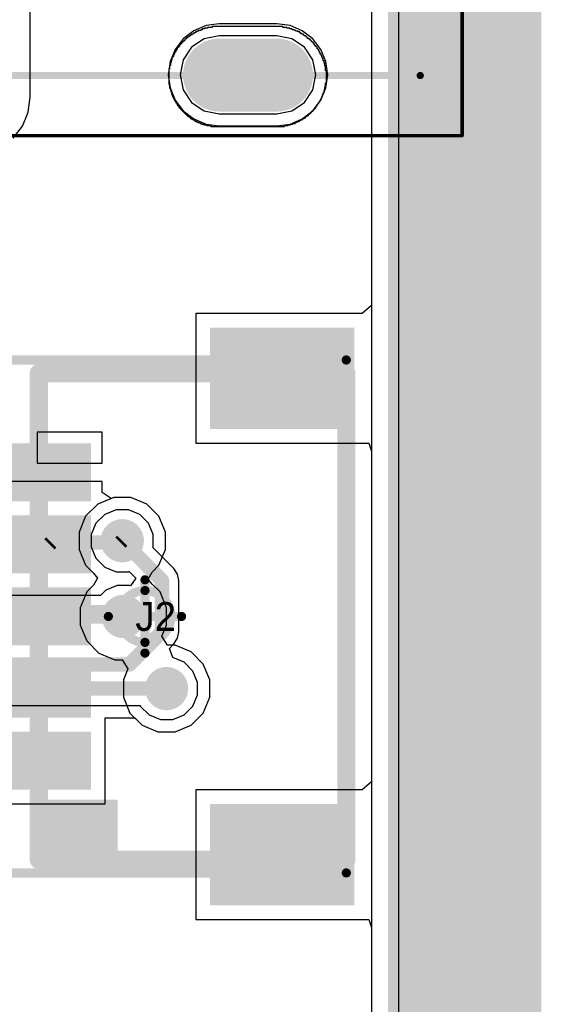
# Model space of a CAD drawing. Header units: millimetres. Extents: x -0.08 to 3.17, y -0.08 to 4.88.
# Tile 242 of 256: x 2.88 to 3.17, y 2.23 to 2.77. Entities that reach past the tile are written whole.
import ezdxf

# ---------------------------------------------------------------- set-up
doc = ezdxf.new("R2010")
doc.units = ezdxf.units.MM
doc.header["$MEASUREMENT"] = 0
for name, color, linetype in [('BottomLayer', 5, 'Continuous'), ('BottomOverlay', 54, 'Continuous'), ('BottomSolder', 6, 'Continuous'), ('Mechanical13', 56, 'Continuous'), ('Mechanical15', 56, 'Continuous'), ('Mechanical2', 216, 'Continuous'), ('Mechanical3', 76, 'Continuous'), ('Mechanical4', 56, 'Continuous'), ('MidLayer1', 16, 'Continuous'), ('MidLayer2', 76, 'Continuous'), ('MultiLayer', 9, 'Continuous'), ('PadHoleLayer', 156, 'Continuous'), ('TopLayer', 1, 'Continuous'), ('TopPaste', 8, 'Continuous'), ('TopSolder', 216, 'Continuous'), ('ViaHoleLayer', 16, 'Continuous')]:
    doc.layers.add(name, color=color, linetype=linetype)

# ---------------------------------------------------------------- blocks, each defined once
blk = doc.blocks.new('12401598E4_2A_469')
at = {"layer": 'BottomLayer', "const_width": 0.0315}
blk.add_lwpolyline([(-0.17677, -0.13898), (-0.17677, -0.17047)], dxfattribs=at)
at = {"layer": 'BottomLayer', "const_width": 0.01575}
for points in [[(-0.18465, -0.13898, 1), (-0.1689, -0.13898, 1)], [(-0.18465, -0.17047, 1), (-0.1689, -0.17047, 1)]]:
    blk.add_lwpolyline(points, format="xyb", close=True, dxfattribs=at)
at = {"layer": 'BottomSolder', "const_width": 0.0395}
blk.add_lwpolyline([(-0.17677, -0.13898), (-0.17677, -0.17047)], dxfattribs=at)
at = {"layer": 'BottomSolder', "const_width": 0.01975}
for points in [[(-0.18665, -0.13898, 1), (-0.1669, -0.13898, 1)], [(-0.18665, -0.17047, 1), (-0.1669, -0.17047, 1)]]:
    blk.add_lwpolyline(points, format="xyb", close=True, dxfattribs=at)
at = {"layer": 'Mechanical13', "const_width": 0.00394}
for points in [[(-0.17717, 0.16457), (-0.17717, -0.24882)], [(-0.17717, -0.24882), (0.17717, -0.24882)]]:
    blk.add_lwpolyline(points, dxfattribs=at)
at = {"layer": 'Mechanical13', "const_width": 0.00197}
blk.add_lwpolyline([(-0.17815, -0.24882, 1), (-0.17618, -0.24882, 1)], format="xyb", close=True, dxfattribs=at)
blk.add_lwpolyline([(-0.17815, -0.24882, 1), (-0.17618, -0.24882, 1)], format="xyb", close=True, dxfattribs=at)
at = {"layer": 'Mechanical15', "const_width": 0.00197}
for points in [[(-0.21, 0.11713), (-0.21, -0.27165)], [(-0.21, -0.27165), (0.21, -0.27165)]]:
    blk.add_lwpolyline(points, dxfattribs=at)
at = {"layer": 'Mechanical15', "const_width": 0.000984}
blk.add_lwpolyline([(-0.21049, -0.27165, 1), (-0.20951, -0.27165, 1)], format="xyb", close=True, dxfattribs=at)
blk.add_lwpolyline([(-0.21049, -0.27165, 1), (-0.20951, -0.27165, 1)], format="xyb", close=True, dxfattribs=at)
at = {"layer": 'MidLayer1', "const_width": 0.0315}
blk.add_lwpolyline([(-0.17677, -0.13898), (-0.17677, -0.17047)], dxfattribs=at)
at = {"layer": 'MidLayer1', "const_width": 0.01575}
for points in [[(-0.18465, -0.13898, 1), (-0.1689, -0.13898, 1)], [(-0.18465, -0.17047, 1), (-0.1689, -0.17047, 1)]]:
    blk.add_lwpolyline(points, format="xyb", close=True, dxfattribs=at)
at = {"layer": 'MidLayer2', "const_width": 0.0315}
blk.add_lwpolyline([(-0.17677, -0.13898), (-0.17677, -0.17047)], dxfattribs=at)
at = {"layer": 'MidLayer2', "const_width": 0.01575}
for points in [[(-0.18465, -0.13898, 1), (-0.1689, -0.13898, 1)], [(-0.18465, -0.17047, 1), (-0.1689, -0.17047, 1)]]:
    blk.add_lwpolyline(points, format="xyb", close=True, dxfattribs=at)
at = {"layer": 'MultiLayer', "const_width": 0.0315}
blk.add_lwpolyline([(-0.17677, -0.13898), (-0.17677, -0.17047)], dxfattribs=at)
at = {"layer": 'MultiLayer', "const_width": 0.01575}
for points in [[(-0.18465, -0.13898, 1), (-0.1689, -0.13898, 1)], [(-0.18465, -0.17047, 1), (-0.1689, -0.17047, 1)]]:
    blk.add_lwpolyline(points, format="xyb", close=True, dxfattribs=at)
at = {"layer": 'PadHoleLayer', "const_width": 0.00492}
blk.add_lwpolyline([(-0.16742, -0.16211), (-0.18612, -0.16211, -1), (-0.18612, -0.14734), (-0.16742, -0.14734, -1)], format="xyb", close=True, dxfattribs=at)
at = {"layer": 'PadHoleLayer'}
blk.add_lwpolyline([(-0.17714, -0.15478), (-0.17714, -0.15478, -1), (-0.17714, -0.15478), (-0.17714, -0.15478, -1)], format="xyb", close=True, dxfattribs=at)
at = {"layer": 'TopLayer', "const_width": 0.0315}
blk.add_lwpolyline([(-0.17677, -0.13898), (-0.17677, -0.17047)], dxfattribs=at)
at = {"layer": 'TopLayer', "const_width": 0.01575}
for points in [[(-0.18465, -0.13898, 1), (-0.1689, -0.13898, 1)], [(-0.18465, -0.17047, 1), (-0.1689, -0.17047, 1)]]:
    blk.add_lwpolyline(points, format="xyb", close=True, dxfattribs=at)
at = {"layer": 'TopPaste', "const_width": 0.03937}
blk.add_lwpolyline([(-0.17714, -0.13904), (-0.17714, -0.17053)], dxfattribs=at)
at = {"layer": 'TopPaste', "const_width": 0.01969}
for points in [[(-0.18698, -0.13904, 1), (-0.1673, -0.13904, 1)], [(-0.18698, -0.17053, 1), (-0.1673, -0.17053, 1)]]:
    blk.add_lwpolyline(points, format="xyb", close=True, dxfattribs=at)
at = {"layer": 'TopSolder', "const_width": 0.0395}
blk.add_lwpolyline([(-0.17677, -0.13898), (-0.17677, -0.17047)], dxfattribs=at)
at = {"layer": 'TopSolder', "const_width": 0.01975}
for points in [[(-0.18665, -0.13898, 1), (-0.1669, -0.13898, 1)], [(-0.18665, -0.17047, 1), (-0.1669, -0.17047, 1)]]:
    blk.add_lwpolyline(points, format="xyb", close=True, dxfattribs=at)
blk = doc.blocks.new('BM05B_SRSS_TB_551')
at = {"layer": 'Mechanical13', "const_width": 0.01}
for points in [[(-0.1328, 0.05799), (0.1328, 0.05799)], [(-0.1328, 0.05799), (-0.1328, -0.11)], [(0.1328, 0.05799), (0.1328, -0.11)], [(-0.1328, -0.11), (0.1328, -0.11)]]:
    blk.add_lwpolyline(points, dxfattribs=at)
at = {"layer": 'Mechanical13', "const_width": 0.005}
for points in [[(-0.1353, 0.05799, 1), (-0.1303, 0.05799, 1)], [(-0.1353, 0.05799, 1), (-0.1303, 0.05799, 1)], [(0.1303, 0.05799, 1), (0.1353, 0.05799, 1)], [(0.1303, 0.05799, 1), (0.1353, 0.05799, 1)], [(-0.1353, -0.11, 1), (-0.1303, -0.11, 1)], [(-0.1353, -0.11, 1), (-0.1303, -0.11, 1)], [(0.1303, -0.11, 1), (0.1353, -0.11, 1)], [(0.1303, -0.11, 1), (0.1353, -0.11, 1)]]:
    blk.add_lwpolyline(points, format="xyb", close=True, dxfattribs=at)
at = {"layer": 'Mechanical13'}
blk.add_solid([(-0.1328, 0.015), (-0.1, 0.015), (-0.1328, 0.05799), (-0.1, 0.05799)], dxfattribs=at)
at = {"layer": 'Mechanical15', "const_width": 0.005}
for points in [[(-0.14, 0.095), (-0.14, -0.11)], [(-0.14, 0.095), (0.14, 0.095)], [(0.14, 0.095), (0.14, -0.11)], [(0, 0.02), (0, -0.02)], [(-0.02, 0), (0.02, 0)], [(-0.14, -0.11), (0.14, -0.11)]]:
    blk.add_lwpolyline(points, dxfattribs=at)
at = {"layer": 'Mechanical15'}
for points, const_width in [([(-0.14125, 0.095, 1), (-0.13875, 0.095, 1)], 0.0025), ([(-0.14125, 0.095, 1), (-0.13875, 0.095, 1)], 0.0025), ([(0.13875, 0.095, 1), (0.14125, 0.095, 1)], 0.0025), ([(0.13875, 0.095, 1), (0.14125, 0.095, 1)], 0.0025), ([(-0.00125, 0.02, 1), (0.00125, 0.02, 1)], 0.0025), ([(0.014142, 0, 1), (-0.014142, 0, 1)], 0.005), ([(-0.02125, 0, 1), (-0.01875, 0, 1)], 0.0025), ([(-0.015392, 0, 1), (-0.012892, 0, 1)], 0.0025), ([(0.012892, 0, 1), (0.015392, 0, 1)], 0.0025), ([(0.01875, 0, 1), (0.02125, 0, 1)], 0.0025), ([(-0.00125, -0.02, 1), (0.00125, -0.02, 1)], 0.0025), ([(-0.14125, -0.11, 1), (-0.13875, -0.11, 1)], 0.0025), ([(-0.14125, -0.11, 1), (-0.13875, -0.11, 1)], 0.0025), ([(0.13875, -0.11, 1), (0.14125, -0.11, 1)], 0.0025), ([(0.13875, -0.11, 1), (0.14125, -0.11, 1)], 0.0025)]:
    blk.add_lwpolyline(points, format="xyb", close=True, dxfattribs=dict(at, const_width=const_width))
at = {"layer": 'TopLayer'}
for points in [[(-0.06693, 0.09449), (-0.09055, 0.09449), (-0.06693, 0.03347), (-0.09055, 0.03347)], [(-0.02756, 0.09449), (-0.05118, 0.09449), (-0.02756, 0.03347), (-0.05118, 0.03347)], [(0.01181, 0.09449), (-0.01181, 0.09449), (0.01181, 0.03347), (-0.01181, 0.03347)], [(0.05118, 0.09449), (0.02756, 0.09449), (0.05118, 0.03347), (0.02756, 0.03347)], [(0.09055, 0.09449), (0.06693, 0.09449), (0.09055, 0.03347), (0.06693, 0.03347)], [(-0.10638, -0.039565), (-0.15362, -0.039565), (-0.10638, -0.110435), (-0.15362, -0.110435)], [(0.15362, -0.039565), (0.10638, -0.039565), (0.15362, -0.110435), (0.10638, -0.110435)]]:
    blk.add_solid(points, dxfattribs=at)
at = {"layer": 'TopPaste'}
for points in [[(-0.06693, 0.09449), (-0.09055, 0.09449), (-0.06693, 0.03347), (-0.09055, 0.03347)], [(-0.02756, 0.09449), (-0.05118, 0.09449), (-0.02756, 0.03347), (-0.05118, 0.03347)], [(0.01181, 0.09449), (-0.01181, 0.09449), (0.01181, 0.03347), (-0.01181, 0.03347)], [(0.05118, 0.09449), (0.02756, 0.09449), (0.05118, 0.03347), (0.02756, 0.03347)], [(0.09055, 0.09449), (0.06693, 0.09449), (0.09055, 0.03347), (0.06693, 0.03347)], [(-0.10638, -0.039565), (-0.15362, -0.039565), (-0.10638, -0.110435), (-0.15362, -0.110435)], [(0.15362, -0.039565), (0.10638, -0.039565), (0.15362, -0.110435), (0.10638, -0.110435)]]:
    blk.add_solid(points, dxfattribs=at)
at = {"layer": 'TopSolder'}
for points in [[(-0.06293, 0.09849), (-0.09455, 0.09849), (-0.06293, 0.02947), (-0.09455, 0.02947)], [(-0.02356, 0.09849), (-0.05518, 0.09849), (-0.02356, 0.02947), (-0.05518, 0.02947)], [(0.01581, 0.09849), (-0.01581, 0.09849), (0.01581, 0.02947), (-0.01581, 0.02947)], [(0.05518, 0.09849), (0.02356, 0.09849), (0.05518, 0.02947), (0.02356, 0.02947)], [(0.09455, 0.09849), (0.06293, 0.09849), (0.09455, 0.02947), (0.06293, 0.02947)], [(-0.10238, -0.035565), (-0.15762, -0.035565), (-0.10238, -0.114435), (-0.15762, -0.114435)], [(0.15762, -0.035565), (0.10238, -0.035565), (0.15762, -0.114435), (0.10238, -0.114435)]]:
    blk.add_solid(points, dxfattribs=at)

msp = doc.modelspace()

# ---------------------------------------------------------------- linework, layer by layer
at = {"layer": 'BottomLayer'}
for p, q in [((3.0765, 3.73962), (3.0765, 0.11811)), ((2.89004, 2.72441), (2.89004, 2.85827)), ((2.98611, 2.76346), (2.97941, 2.76069)), ((2.99331, 2.76441), (2.98611, 2.76346)), ((3.0248, 2.76441), (2.99331, 2.76441)), ((3.032, 2.76346), (3.0248, 2.76441)), ((3.0387, 2.76069), (3.032, 2.76346)), ((2.97941, 2.76069), (2.97365, 2.75627)), ((3.04446, 2.75627), (3.0387, 2.76069)), ((2.97365, 2.75627), (2.96923, 2.75051)), ((3.04888, 2.75051), (3.04446, 2.75627)), ((2.96923, 2.75051), (2.96646, 2.74381)), ((3.05165, 2.74381), (3.04888, 2.75051)), ((2.96646, 2.74381), (2.96551, 2.73661)), ((3.0526, 2.73661), (3.05165, 2.74381)), ((2.96551, 2.73661), (2.96646, 2.72942)), ((3.05165, 2.72942), (3.0526, 2.73661)), ((2.96646, 2.72942), (2.96923, 2.72272)), ((3.04888, 2.72272), (3.05165, 2.72942)), ((2.88895, 2.71619), (2.89004, 2.72441)), ((2.96923, 2.72272), (2.97365, 2.71696)), ((3.04446, 2.71696), (3.04888, 2.72272)), ((2.88578, 2.70853), (2.88895, 2.71619)), ((2.97365, 2.71696), (2.97941, 2.71254)), ((3.0387, 2.71254), (3.04446, 2.71696)), ((2.97941, 2.71254), (2.98611, 2.70976)), ((2.98611, 2.70976), (2.99331, 2.70882)), ((3.0248, 2.70882), (3.032, 2.70976)), ((3.032, 2.70976), (3.0387, 2.71254)), ((2.88073, 2.70195), (2.88578, 2.70853)), ((2.99331, 2.70882), (3.0248, 2.70882)), ((2.93566, 2.50591), (2.92697, 2.50231)), ((2.94505, 2.50591), (2.93566, 2.50591)), ((2.95373, 2.50231), (2.94505, 2.50591)), ((2.92697, 2.50231), (2.92033, 2.49566)), ((2.96038, 2.49566), (2.95373, 2.50231)), ((2.92033, 2.49566), (2.91673, 2.48698)), ((2.96398, 2.48698), (2.96038, 2.49566)), ((2.91673, 2.48698), (2.91673, 2.47758)), ((2.96398, 2.47758), (2.96398, 2.48698)), ((2.91673, 2.47758), (2.92033, 2.4689)), ((2.96038, 2.4689), (2.96398, 2.47758)), ((2.92033, 2.4689), (2.92465, 2.46459)), ((2.95665, 2.46518), (2.96038, 2.4689)), ((2.92465, 2.46459), (2.92679, 2.46193)), ((2.92679, 2.46193), (2.92465, 2.45805)), ((2.95451, 2.4613), (2.95665, 2.46518)), ((2.92465, 2.45805), (2.92092, 2.45433)), ((2.95665, 2.45864), (2.95451, 2.4613)), ((2.96097, 2.45433), (2.95665, 2.45864)), ((2.92092, 2.45433), (2.91732, 2.44564)), ((2.96457, 2.44564), (2.96097, 2.45433)), ((2.91732, 2.44564), (2.91732, 2.43625)), ((2.96457, 2.43625), (2.96457, 2.44564)), ((2.91732, 2.43625), (2.92092, 2.42756)), ((2.96206, 2.4302), (2.96457, 2.43625)), ((2.96514, 2.4252), (2.96206, 2.4302)), ((2.92092, 2.42756), (2.92756, 2.42092)), ((2.96927, 2.4252), (2.96514, 2.4252)), ((2.97795, 2.4216), (2.96927, 2.4252)), ((2.92756, 2.42092), (2.93625, 2.41732)), ((2.98459, 2.41496), (2.97795, 2.4216)), ((2.93625, 2.41732), (2.94038, 2.41732)), ((2.94038, 2.41732), (2.94345, 2.41232)), ((2.98819, 2.40627), (2.98459, 2.41496)), ((2.94345, 2.41232), (2.94094, 2.40627)), ((2.94094, 2.40627), (2.94094, 2.39688)), ((2.98819, 2.39688), (2.98819, 2.40627)), ((2.94094, 2.39688), (2.94454, 2.38819)), ((2.98459, 2.38819), (2.98819, 2.39688)), ((2.94454, 2.38819), (2.95119, 2.38155)), ((2.97795, 2.38155), (2.98459, 2.38819)), ((2.95119, 2.38155), (2.95987, 2.37795)), ((2.96927, 2.37795), (2.97795, 2.38155)), ((2.95987, 2.37795), (2.96927, 2.37795))]:
    msp.add_line(p, q, dxfattribs=at)
at = {"layer": 'BottomLayer', "const_width": 0.01181}
for points in [[(2.93445, 2.48228, 1), (2.94626, 2.48228, 1)], [(2.93504, 2.44094, 1), (2.94685, 2.44094, 1)], [(2.95866, 2.40157, 1), (2.97047, 2.40157, 1)]]:
    msp.add_lwpolyline(points, format="xyb", close=True, dxfattribs=at)
at = {"layer": 'BottomOverlay'}
for p, q in [((3.09134, 3.88243), (3.09134, -0.00158)), ((3.02815, 2.76291), (2.98949, 2.76291)), ((2.98949, 2.76291), (2.98949, 2.7625)), ((3.02815, 2.7625), (3.02815, 2.76291)), ((2.97702, 2.75751), (2.9766, 2.75751)), ((2.9766, 2.75751), (2.9766, 2.75709)), ((2.97743, 2.75792), (2.97702, 2.75792)), ((2.97702, 2.75792), (2.97702, 2.75751)), ((2.97826, 2.75834), (2.97743, 2.75834)), ((2.97743, 2.75834), (2.97743, 2.75792)), ((2.9791, 2.75876), (2.97826, 2.75876)), ((2.97826, 2.75876), (2.97826, 2.75834)), ((2.97951, 2.75917), (2.9791, 2.75917)), ((2.9791, 2.75917), (2.9791, 2.75876)), ((2.98034, 2.75959), (2.97951, 2.75959)), ((2.97951, 2.75959), (2.97951, 2.75917)), ((2.98117, 2.76), (2.98034, 2.76)), ((2.98034, 2.76), (2.98034, 2.75959)), ((2.98201, 2.76042), (2.98117, 2.76042)), ((2.98117, 2.76042), (2.98117, 2.76)), ((2.98325, 2.76083), (2.98201, 2.76083)), ((2.98201, 2.76083), (2.98201, 2.76042)), ((2.98408, 2.76125), (2.98325, 2.76125)), ((2.98325, 2.76125), (2.98325, 2.76083)), ((2.98533, 2.76167), (2.98408, 2.76167)), ((2.98408, 2.76167), (2.98408, 2.76125)), ((2.98699, 2.76208), (2.98533, 2.76208)), ((2.98533, 2.76208), (2.98533, 2.76167)), ((2.98949, 2.7625), (2.98699, 2.7625)), ((2.98699, 2.7625), (2.98699, 2.76208)), ((3.03023, 2.7625), (3.02815, 2.7625)), ((3.03023, 2.76208), (3.03023, 2.7625)), ((3.03189, 2.76208), (3.03023, 2.76208)), ((3.03189, 2.76167), (3.03189, 2.76208)), ((3.03314, 2.76167), (3.03189, 2.76167)), ((3.03314, 2.76125), (3.03314, 2.76167)), ((3.03439, 2.76125), (3.03314, 2.76125)), ((3.03439, 2.76083), (3.03439, 2.76125)), ((3.03522, 2.76083), (3.03439, 2.76083)), ((3.03522, 2.76042), (3.03522, 2.76083)), ((3.03646, 2.76042), (3.03522, 2.76042)), ((3.03646, 2.76), (3.03646, 2.76042)), ((3.0373, 2.76), (3.03646, 2.76)), ((3.0373, 2.75959), (3.0373, 2.76)), ((3.03771, 2.75959), (3.0373, 2.75959)), ((3.03771, 2.75917), (3.03771, 2.75959)), ((3.03854, 2.75917), (3.03771, 2.75917)), ((3.03854, 2.75876), (3.03854, 2.75917)), ((3.03937, 2.75876), (3.03854, 2.75876)), ((3.03937, 2.75834), (3.03937, 2.75876)), ((3.03979, 2.75834), (3.03937, 2.75834)), ((3.03979, 2.75792), (3.03979, 2.75834)), ((3.04062, 2.75792), (3.03979, 2.75792)), ((3.04062, 2.75751), (3.04062, 2.75792)), ((3.04104, 2.75751), (3.04062, 2.75751)), ((3.04104, 2.75709), (3.04104, 2.75751)), ((2.97161, 2.7521), (2.9712, 2.7521)), ((2.9712, 2.7521), (2.9712, 2.75169)), ((2.97203, 2.75294), (2.97161, 2.75294)), ((2.97161, 2.75294), (2.97161, 2.7521)), ((2.97244, 2.75335), (2.97203, 2.75335)), ((2.97203, 2.75335), (2.97203, 2.75294)), ((2.97286, 2.75377), (2.97244, 2.75377)), ((2.97244, 2.75377), (2.97244, 2.75335)), ((2.97328, 2.75418), (2.97286, 2.75418)), ((2.97286, 2.75418), (2.97286, 2.75377)), ((2.97369, 2.7546), (2.97328, 2.7546)), ((2.97328, 2.7546), (2.97328, 2.75418)), ((2.97411, 2.75501), (2.97369, 2.75501)), ((2.97369, 2.75501), (2.97369, 2.7546)), ((2.97452, 2.75543), (2.97411, 2.75543)), ((2.97411, 2.75543), (2.97411, 2.75501)), ((2.97494, 2.75585), (2.97452, 2.75585)), ((2.97452, 2.75585), (2.97452, 2.75543)), ((2.97535, 2.75626), (2.97494, 2.75626)), ((2.97494, 2.75626), (2.97494, 2.75585)), ((2.97577, 2.75668), (2.97535, 2.75668)), ((2.97535, 2.75668), (2.97535, 2.75626)), ((2.9766, 2.75709), (2.97577, 2.75709)), ((2.97577, 2.75709), (2.97577, 2.75668)), ((3.04145, 2.75709), (3.04104, 2.75709)), ((3.04145, 2.75668), (3.04145, 2.75709)), ((3.04187, 2.75668), (3.04145, 2.75668)), ((3.04187, 2.75626), (3.04187, 2.75668)), ((3.0427, 2.75626), (3.04187, 2.75626)), ((3.0427, 2.75585), (3.0427, 2.75626)), ((3.04312, 2.75585), (3.0427, 2.75585)), ((3.04312, 2.75543), (3.04312, 2.75585)), ((3.04353, 2.75543), (3.04312, 2.75543)), ((3.04353, 2.75501), (3.04353, 2.75543)), ((3.04395, 2.75501), (3.04353, 2.75501)), ((3.04395, 2.7546), (3.04395, 2.75501)), ((3.04436, 2.7546), (3.04395, 2.7546)), ((3.04436, 2.75418), (3.04436, 2.7546)), ((3.04478, 2.75418), (3.04436, 2.75418)), ((3.04478, 2.75377), (3.04478, 2.75418)), ((3.04519, 2.75377), (3.04478, 2.75377)), ((3.04519, 2.75294), (3.04519, 2.75377)), ((3.04561, 2.75294), (3.04519, 2.75294)), ((3.04561, 2.75252), (3.04561, 2.75294)), ((3.04603, 2.75252), (3.04561, 2.75252)), ((3.04603, 2.7521), (3.04603, 2.75252)), ((3.04644, 2.7521), (3.04603, 2.7521)), ((3.04644, 2.75169), (3.04644, 2.7521)), ((2.96829, 2.7467), (2.96787, 2.7467)), ((2.96787, 2.7467), (2.96787, 2.74587)), ((2.9687, 2.74753), (2.96829, 2.74753)), ((2.96829, 2.74753), (2.96829, 2.7467)), ((2.96912, 2.74836), (2.9687, 2.74836)), ((2.9687, 2.74836), (2.9687, 2.74753)), ((2.96953, 2.74919), (2.96912, 2.74919)), ((2.96912, 2.74919), (2.96912, 2.74836)), ((2.96995, 2.75003), (2.96953, 2.75003)), ((2.96953, 2.75003), (2.96953, 2.74919)), ((2.97037, 2.75044), (2.96995, 2.75044)), ((2.96995, 2.75044), (2.96995, 2.75003)), ((2.97078, 2.75127), (2.97037, 2.75127)), ((2.97037, 2.75127), (2.97037, 2.75044)), ((2.9712, 2.75169), (2.97078, 2.75169)), ((2.97078, 2.75169), (2.97078, 2.75127)), ((3.04686, 2.75169), (3.04644, 2.75169)), ((3.04686, 2.75086), (3.04686, 2.75169)), ((3.04727, 2.75086), (3.04686, 2.75086)), ((3.04727, 2.75044), (3.04727, 2.75086)), ((3.04769, 2.75044), (3.04727, 2.75044)), ((3.04769, 2.74961), (3.04769, 2.75044)), ((3.0481, 2.74961), (3.04769, 2.74961)), ((3.0481, 2.74878), (3.0481, 2.74961)), ((3.04852, 2.74878), (3.0481, 2.74878)), ((3.04852, 2.74795), (3.04852, 2.74878)), ((3.04894, 2.74795), (3.04852, 2.74795)), ((3.04894, 2.74712), (3.04894, 2.74795)), ((3.04935, 2.74712), (3.04894, 2.74712)), ((3.04935, 2.74628), (3.04935, 2.74712)), ((2.96662, 2.74171), (2.96621, 2.74171)), ((2.96621, 2.74171), (2.96621, 2.73963)), ((2.96704, 2.74337), (2.96662, 2.74337)), ((2.96662, 2.74337), (2.96662, 2.74171)), ((2.96746, 2.74462), (2.96704, 2.74462)), ((2.96704, 2.74462), (2.96704, 2.74337)), ((2.96787, 2.74587), (2.96746, 2.74587)), ((2.96746, 2.74587), (2.96746, 2.74462)), ((3.04977, 2.74628), (3.04935, 2.74628)), ((3.04977, 2.74545), (3.04977, 2.74628)), ((3.05018, 2.74545), (3.04977, 2.74545)), ((3.05018, 2.74421), (3.05018, 2.74545)), ((3.0506, 2.74421), (3.05018, 2.74421)), ((3.0506, 2.74379), (3.0506, 2.74421)), ((3.0506, 2.74337), (3.0506, 2.74379)), ((3.0506, 2.74296), (3.0506, 2.74337)), ((3.05101, 2.74296), (3.0506, 2.74296)), ((3.05101, 2.7413), (3.05101, 2.74296)), ((3.05143, 2.7413), (3.05101, 2.7413)), ((3.05143, 2.7388), (3.05143, 2.7413)), ((2.96621, 2.73963), (2.96579, 2.73963)), ((2.96579, 2.73963), (2.96579, 2.73132)), ((3.05185, 2.7388), (3.05143, 2.7388)), ((3.05185, 2.73215), (3.05185, 2.7388)), ((2.96579, 2.73132), (2.96621, 2.73132)), ((2.96621, 2.73132), (2.96621, 2.72924)), ((3.05143, 2.73007), (3.05143, 2.73215)), ((3.05143, 2.73215), (3.05185, 2.73215)), ((2.96621, 2.72924), (2.96662, 2.72924)), ((2.96662, 2.72924), (2.96662, 2.72799)), ((2.96662, 2.72799), (2.96704, 2.72799)), ((2.96704, 2.72799), (2.96704, 2.72675)), ((2.96704, 2.72675), (2.96746, 2.72675)), ((2.96746, 2.72675), (2.96746, 2.7255)), ((2.96746, 2.7255), (2.96787, 2.7255)), ((2.96787, 2.7255), (2.96787, 2.72467)), ((3.04977, 2.72467), (3.04977, 2.72591)), ((3.04977, 2.72591), (3.05018, 2.72591)), ((3.05018, 2.72591), (3.05018, 2.72675)), ((3.05018, 2.72675), (3.0506, 2.72675)), ((3.0506, 2.72675), (3.0506, 2.72841)), ((3.0506, 2.72841), (3.05101, 2.72841)), ((3.05101, 2.72841), (3.05101, 2.73007)), ((3.05101, 2.73007), (3.05143, 2.73007)), ((2.96787, 2.72467), (2.96829, 2.72467)), ((2.96829, 2.72467), (2.96829, 2.72342)), ((2.96829, 2.72342), (2.9687, 2.72342)), ((2.9687, 2.72342), (2.9687, 2.723)), ((2.9687, 2.723), (2.96912, 2.723)), ((2.96912, 2.723), (2.96912, 2.72217)), ((2.96912, 2.72217), (2.96953, 2.72217)), ((2.96953, 2.72217), (2.96953, 2.72134)), ((2.96953, 2.72134), (2.96995, 2.72134)), ((2.96995, 2.72134), (2.96995, 2.72093)), ((2.96995, 2.72093), (2.97037, 2.72093)), ((2.97037, 2.72093), (2.97037, 2.72009)), ((2.97037, 2.72009), (2.97078, 2.72009)), ((2.97078, 2.72009), (2.97078, 2.71968)), ((3.04686, 2.71968), (3.04686, 2.72051)), ((3.04686, 2.72051), (3.04727, 2.72051)), ((3.04727, 2.72051), (3.04727, 2.72093)), ((3.04727, 2.72093), (3.04769, 2.72093)), ((3.04769, 2.72093), (3.04769, 2.72176)), ((3.04769, 2.72176), (3.0481, 2.72176)), ((3.0481, 2.72176), (3.0481, 2.72217)), ((3.0481, 2.72217), (3.04852, 2.72217)), ((3.04852, 2.72217), (3.04852, 2.723)), ((3.04852, 2.723), (3.04894, 2.723)), ((3.04894, 2.723), (3.04894, 2.72384)), ((3.04894, 2.72384), (3.04935, 2.72384)), ((3.04935, 2.72384), (3.04935, 2.72467)), ((3.04935, 2.72467), (3.04977, 2.72467)), ((2.97078, 2.71968), (2.9712, 2.71968)), ((2.9712, 2.71968), (2.9712, 2.71885)), ((2.9712, 2.71885), (2.97161, 2.71885)), ((2.97161, 2.71885), (2.97161, 2.71843)), ((2.97161, 2.71843), (2.97203, 2.71843)), ((2.97203, 2.71843), (2.97203, 2.71802)), ((2.97203, 2.71802), (2.97244, 2.71802)), ((2.97244, 2.71802), (2.97244, 2.7176)), ((2.97244, 2.7176), (2.97286, 2.7176)), ((2.97286, 2.7176), (2.97286, 2.71718)), ((2.97286, 2.71718), (2.97328, 2.71718)), ((2.97328, 2.71718), (2.97328, 2.71677)), ((2.97328, 2.71677), (2.97369, 2.71677)), ((2.97369, 2.71677), (2.97369, 2.71635)), ((2.97369, 2.71635), (2.97411, 2.71635)), ((2.97411, 2.71635), (2.97411, 2.71594)), ((2.97411, 2.71594), (2.97452, 2.71594)), ((2.97452, 2.71594), (2.97452, 2.71552)), ((2.97452, 2.71552), (2.97494, 2.71552)), ((2.97494, 2.71552), (2.97494, 2.71511)), ((2.97494, 2.71511), (2.97535, 2.71511)), ((2.97535, 2.71511), (2.97535, 2.71469)), ((2.97535, 2.71469), (2.97577, 2.71469)), ((2.97577, 2.71469), (2.97577, 2.71427)), ((3.04187, 2.71427), (3.04187, 2.71469)), ((3.04187, 2.71469), (3.04228, 2.71469)), ((3.04228, 2.71469), (3.04228, 2.71511)), ((3.04228, 2.71511), (3.0427, 2.71511)), ((3.0427, 2.71511), (3.0427, 2.71552)), ((3.0427, 2.71552), (3.04312, 2.71552)), ((3.04312, 2.71552), (3.04312, 2.71594)), ((3.04312, 2.71594), (3.04353, 2.71594)), ((3.04353, 2.71594), (3.04353, 2.71635)), ((3.04353, 2.71635), (3.04395, 2.71635)), ((3.04395, 2.71635), (3.04395, 2.71677)), ((3.04395, 2.71677), (3.04436, 2.71677)), ((3.04436, 2.71677), (3.04436, 2.71718)), ((3.04436, 2.71718), (3.04478, 2.71718)), ((3.04478, 2.71718), (3.04478, 2.7176)), ((3.04478, 2.7176), (3.04519, 2.7176)), ((3.04519, 2.7176), (3.04519, 2.71802)), ((3.04519, 2.71802), (3.04561, 2.71802)), ((3.04561, 2.71802), (3.04561, 2.71843)), ((3.04561, 2.71843), (3.04603, 2.71843)), ((3.04603, 2.71843), (3.04603, 2.71926)), ((3.04603, 2.71926), (3.04644, 2.71926)), ((3.04644, 2.71926), (3.04644, 2.71968)), ((3.04644, 2.71968), (3.04686, 2.71968)), ((2.97577, 2.71427), (2.97619, 2.71427)), ((2.97619, 2.71427), (2.97619, 2.71386)), ((2.97619, 2.71386), (2.97702, 2.71386)), ((2.97702, 2.71386), (2.97702, 2.71344)), ((2.97702, 2.71344), (2.97743, 2.71344)), ((2.97743, 2.71344), (2.97743, 2.71303)), ((2.97743, 2.71303), (2.97785, 2.71303)), ((2.97785, 2.71303), (2.97785, 2.71261)), ((2.97785, 2.71261), (2.97868, 2.71261)), ((2.97868, 2.71261), (2.97868, 2.7122)), ((2.97868, 2.7122), (2.97951, 2.7122)), ((2.97951, 2.7122), (2.97951, 2.71178)), ((2.97951, 2.71178), (2.97993, 2.71178)), ((2.97993, 2.71178), (2.97993, 2.71136)), ((2.97993, 2.71136), (2.98076, 2.71136)), ((2.98076, 2.71136), (2.98076, 2.71095)), ((2.98076, 2.71095), (2.98159, 2.71095)), ((2.98159, 2.71095), (2.98159, 2.71053)), ((2.98159, 2.71053), (2.98284, 2.71053)), ((2.98284, 2.71053), (2.98284, 2.71012)), ((2.98284, 2.71012), (2.98367, 2.71012)), ((2.98367, 2.71012), (2.98367, 2.7097)), ((2.98367, 2.7097), (2.98492, 2.7097)), ((2.98492, 2.7097), (2.98492, 2.70929)), ((2.98492, 2.70929), (2.98658, 2.70929)), ((2.98658, 2.70929), (2.98658, 2.70887)), ((3.03106, 2.70887), (3.03106, 2.70929)), ((3.03106, 2.70929), (3.03231, 2.70929)), ((3.03231, 2.70929), (3.03231, 2.7097)), ((3.03231, 2.7097), (3.03355, 2.7097)), ((3.03355, 2.7097), (3.03355, 2.71012)), ((3.03355, 2.71012), (3.0348, 2.71012)), ((3.0348, 2.71012), (3.0348, 2.71053)), ((3.0348, 2.71053), (3.03563, 2.71053)), ((3.03563, 2.71053), (3.03563, 2.71095)), ((3.03563, 2.71095), (3.03646, 2.71095)), ((3.03646, 2.71095), (3.03646, 2.71136)), ((3.03646, 2.71136), (3.0373, 2.71136)), ((3.0373, 2.71136), (3.0373, 2.71178)), ((3.0373, 2.71178), (3.03813, 2.71178)), ((3.03813, 2.71178), (3.03813, 2.7122)), ((3.03813, 2.7122), (3.03896, 2.7122)), ((3.03896, 2.7122), (3.03896, 2.71261)), ((3.03896, 2.71261), (3.03937, 2.71261)), ((3.03937, 2.71261), (3.03937, 2.71303)), ((3.03937, 2.71303), (3.04021, 2.71303)), ((3.04021, 2.71303), (3.04021, 2.71344)), ((3.04021, 2.71344), (3.04062, 2.71344)), ((3.04062, 2.71344), (3.04062, 2.71386)), ((3.04062, 2.71386), (3.04104, 2.71386)), ((3.04104, 2.71386), (3.04104, 2.71427)), ((3.04104, 2.71427), (3.04187, 2.71427)), ((2.98658, 2.70887), (2.98866, 2.70887)), ((2.98866, 2.70887), (2.98866, 2.70845)), ((2.98866, 2.70845), (3.02898, 2.70845)), ((3.02898, 2.70845), (3.02898, 2.70887)), ((3.02898, 2.70887), (3.03106, 2.70887))]:
    msp.add_line(p, q, dxfattribs=at)
at = {"layer": 'Mechanical3', "const_width": 0.07874}
msp.add_lwpolyline([(3.12992, 0.11811), (3.12992, 3.74016)], dxfattribs=at)
at = {"layer": 'Mechanical4', "const_width": 0.01}
msp.add_lwpolyline([(3.09055, 0.11811), (3.09055, 3.74016)], dxfattribs=at)
at = {"layer": 'MidLayer1'}
for p, q in [((3.0765, 3.73962), (3.0765, 0.11811)), ((2.98611, 2.76346), (2.97941, 2.76069)), ((2.99331, 2.76441), (2.98611, 2.76346)), ((3.0248, 2.76441), (2.99331, 2.76441)), ((3.032, 2.76346), (3.0248, 2.76441)), ((3.0387, 2.76069), (3.032, 2.76346)), ((2.97941, 2.76069), (2.97365, 2.75627)), ((3.04446, 2.75627), (3.0387, 2.76069)), ((2.97365, 2.75627), (2.96923, 2.75051)), ((3.04888, 2.75051), (3.04446, 2.75627)), ((2.96923, 2.75051), (2.96646, 2.74381)), ((3.05165, 2.74381), (3.04888, 2.75051)), ((2.96646, 2.74381), (2.96551, 2.73661)), ((3.0526, 2.73661), (3.05165, 2.74381)), ((2.96551, 2.73661), (2.96646, 2.72942)), ((3.05165, 2.72942), (3.0526, 2.73661)), ((2.96646, 2.72942), (2.96923, 2.72272)), ((3.04888, 2.72272), (3.05165, 2.72942)), ((2.96923, 2.72272), (2.97365, 2.71696)), ((3.04446, 2.71696), (3.04888, 2.72272)), ((2.97365, 2.71696), (2.97941, 2.71254)), ((3.0387, 2.71254), (3.04446, 2.71696)), ((2.97941, 2.71254), (2.98611, 2.70976)), ((2.98611, 2.70976), (2.99331, 2.70882)), ((3.0248, 2.70882), (3.032, 2.70976)), ((3.032, 2.70976), (3.0387, 2.71254)), ((2.99331, 2.70882), (3.0248, 2.70882)), ((2.93566, 2.50591), (2.92697, 2.50231)), ((2.94505, 2.50591), (2.93566, 2.50591)), ((2.95373, 2.50231), (2.94505, 2.50591)), ((2.92697, 2.50231), (2.92033, 2.49566)), ((2.96038, 2.49566), (2.95373, 2.50231)), ((2.92033, 2.49566), (2.91673, 2.48698)), ((2.96398, 2.48698), (2.96038, 2.49566)), ((2.91673, 2.48698), (2.91673, 2.47758)), ((2.96398, 2.47758), (2.96398, 2.48698)), ((2.91673, 2.47758), (2.92033, 2.4689)), ((2.96038, 2.4689), (2.96398, 2.47758)), ((2.92033, 2.4689), (2.92465, 2.46459)), ((2.95665, 2.46518), (2.96038, 2.4689)), ((2.92465, 2.46459), (2.92679, 2.46193)), ((2.92679, 2.46193), (2.92465, 2.45805)), ((2.95451, 2.4613), (2.95665, 2.46518)), ((2.92465, 2.45805), (2.92092, 2.45433)), ((2.95665, 2.45864), (2.95451, 2.4613)), ((2.96097, 2.45433), (2.95665, 2.45864)), ((2.92092, 2.45433), (2.91732, 2.44564)), ((2.96457, 2.44564), (2.96097, 2.45433)), ((2.91732, 2.44564), (2.91732, 2.43625)), ((2.96457, 2.43625), (2.96457, 2.44564)), ((2.91732, 2.43625), (2.92092, 2.42756)), ((2.96206, 2.4302), (2.96457, 2.43625)), ((2.96514, 2.4252), (2.96206, 2.4302)), ((2.92092, 2.42756), (2.92756, 2.42092)), ((2.96927, 2.4252), (2.96514, 2.4252)), ((2.97795, 2.4216), (2.96927, 2.4252)), ((2.92756, 2.42092), (2.93625, 2.41732)), ((2.98459, 2.41496), (2.97795, 2.4216)), ((2.93625, 2.41732), (2.94038, 2.41732)), ((2.94038, 2.41732), (2.94345, 2.41232)), ((2.98819, 2.40627), (2.98459, 2.41496)), ((2.94345, 2.41232), (2.94094, 2.40627)), ((2.94094, 2.40627), (2.94094, 2.39688)), ((2.98819, 2.39688), (2.98819, 2.40627)), ((2.94094, 2.39688), (2.94454, 2.38819)), ((2.98459, 2.38819), (2.98819, 2.39688)), ((2.94454, 2.38819), (2.95119, 2.38155)), ((2.97795, 2.38155), (2.98459, 2.38819)), ((2.95119, 2.38155), (2.95987, 2.37795)), ((2.96927, 2.37795), (2.97795, 2.38155)), ((2.95987, 2.37795), (2.96927, 2.37795))]:
    msp.add_line(p, q, dxfattribs=at)
at = {"layer": 'MidLayer1', "const_width": 0.01181}
for points in [[(2.93445, 2.48228, 1), (2.94626, 2.48228, 1)], [(2.93504, 2.44094, 1), (2.94685, 2.44094, 1)], [(2.95866, 2.40157, 1), (2.97047, 2.40157, 1)]]:
    msp.add_lwpolyline(points, format="xyb", close=True, dxfattribs=at)
at = {"layer": 'MidLayer2'}
for p, q in [((3.0765, 3.73962), (3.0765, 0.11811)), ((2.99331, 2.75789), (2.98517, 2.75627)), ((3.0248, 2.75789), (2.99331, 2.75789)), ((3.03294, 2.75627), (3.0248, 2.75789)), ((2.98517, 2.75627), (2.97826, 2.75166)), ((3.03985, 2.75166), (3.03294, 2.75627)), ((2.97826, 2.75166), (2.97365, 2.74476)), ((3.04446, 2.74476), (3.03985, 2.75166)), ((2.97365, 2.74476), (2.97203, 2.73661)), ((3.04608, 2.73661), (3.04446, 2.74476)), ((2.97203, 2.73661), (2.97365, 2.72847)), ((3.04446, 2.72847), (3.04608, 2.73661)), ((2.97365, 2.72847), (2.97826, 2.72157)), ((3.03985, 2.72157), (3.04446, 2.72847)), ((2.97826, 2.72157), (2.98517, 2.71696)), ((3.03294, 2.71696), (3.03985, 2.72157)), ((2.98517, 2.71696), (2.99331, 2.71534)), ((2.99331, 2.71534), (3.0248, 2.71534)), ((3.0248, 2.71534), (3.03294, 2.71696)), ((2.93076, 2.49664), (2.926, 2.49187)), ((2.93699, 2.49921), (2.93076, 2.49664)), ((2.94372, 2.49921), (2.93699, 2.49921)), ((2.94994, 2.49664), (2.94372, 2.49921)), ((2.95471, 2.49187), (2.94994, 2.49664)), ((2.926, 2.49187), (2.92343, 2.48565)), ((2.95728, 2.48565), (2.95471, 2.49187)), ((2.92343, 2.48565), (2.92343, 2.47892)), ((2.95728, 2.47892), (2.95728, 2.48565)), ((2.92343, 2.47892), (2.926, 2.47269)), ((2.95714, 2.47856), (2.95728, 2.47892)), ((2.96859, 2.46711), (2.95714, 2.47856)), ((2.926, 2.47269), (2.93076, 2.46793)), ((2.93076, 2.46793), (2.93699, 2.46535)), ((2.96859, 2.4671), (2.96859, 2.46711)), ((2.97059, 2.46411), (2.96859, 2.4671)), ((2.93699, 2.46535), (2.94372, 2.46535)), ((2.94372, 2.46535), (2.94408, 2.4655)), ((2.94408, 2.4655), (2.9477, 2.46188)), ((2.9477, 2.46188), (2.94486, 2.45765)), ((2.97129, 2.46058), (2.97059, 2.46411)), ((2.93758, 2.45787), (2.93136, 2.4553)), ((2.94431, 2.45787), (2.93758, 2.45787)), ((2.94486, 2.45765), (2.94431, 2.45787)), ((2.97129, 2.43255), (2.97129, 2.46058)), ((2.92848, 2.45242), (2.72599, 2.45242)), ((2.93136, 2.4553), (2.92848, 2.45242)), ((2.97059, 2.42902), (2.97129, 2.43255)), ((2.96607, 2.4235), (2.96859, 2.42602)), ((2.96859, 2.42602), (2.97059, 2.42902)), ((2.96859, 2.42602), (2.96859, 2.42602)), ((2.96793, 2.4185), (2.96607, 2.4235)), ((2.97416, 2.41593), (2.96793, 2.4185)), ((2.97892, 2.41116), (2.97416, 2.41593)), ((2.9815, 2.40494), (2.97892, 2.41116)), ((2.9815, 2.39821), (2.9815, 2.40494)), ((2.97892, 2.39199), (2.9815, 2.39821)), ((2.7126, 2.39234), (2.95007, 2.39234)), ((2.95007, 2.39234), (2.95022, 2.39199)), ((2.95022, 2.39199), (2.95498, 2.38722)), ((2.97416, 2.38722), (2.97892, 2.39199)), ((2.95498, 2.38722), (2.9612, 2.38465)), ((2.96793, 2.38465), (2.97416, 2.38722)), ((2.9612, 2.38465), (2.96793, 2.38465))]:
    msp.add_line(p, q, dxfattribs=at)
for points, const_width in [([(2.93445, 2.48228, 1), (2.94626, 2.48228, 1)], 0.01181), ([(2.93839, 2.48228, 1), (2.94232, 2.48228, 1)], 0.00394), ([(2.96009, 2.46058, 1), (2.96403, 2.46058, 1)], 0.00394), ([(2.96009, 2.46058, 1), (2.96403, 2.46058, 1)], 0.00394), ([(2.93504, 2.44094, 1), (2.94685, 2.44094, 1)], 0.01181), ([(2.93673, 2.44319, 1), (2.94067, 2.44319, 1)], 0.00394), ([(2.93673, 2.44319, 1), (2.94067, 2.44319, 1)], 0.00394), ([(2.93898, 2.44094, 1), (2.94291, 2.44094, 1)], 0.00394), ([(2.96009, 2.43255, 1), (2.96403, 2.43255, 1)], 0.00394), ([(2.96009, 2.43255, 1), (2.96403, 2.43255, 1)], 0.00394), ([(2.94222, 2.41468, 1), (2.94616, 2.41468, 1)], 0.00394), ([(2.94222, 2.41468, 1), (2.94616, 2.41468, 1)], 0.00394), ([(2.95866, 2.40157, 1), (2.97047, 2.40157, 1)], 0.01181), ([(2.9626, 2.40157, 1), (2.96654, 2.40157, 1)], 0.00394)]:
    msp.add_lwpolyline(points, format="xyb", close=True, dxfattribs=dict(at, const_width=const_width))
at = {"layer": 'MidLayer2', "const_width": 0.00787}
for points in [[(2.94035, 2.48228), (2.96206, 2.46058)], [(2.96206, 2.43255), (2.96206, 2.46058)], [(2.72217, 2.44319), (2.9387, 2.44319)], [(2.9387, 2.44319), (2.94094, 2.44094)], [(2.94419, 2.41468), (2.96206, 2.43255)], [(2.72705, 2.41468), (2.94419, 2.41468)], [(2.7126, 2.40157), (2.96457, 2.40157)]]:
    msp.add_lwpolyline(points, dxfattribs=at)
at = {"layer": 'MultiLayer', "const_width": 0.01181}
for points in [[(2.93445, 2.48228, 1), (2.94626, 2.48228, 1)], [(2.93504, 2.44094, 1), (2.94685, 2.44094, 1)], [(2.95866, 2.40157, 1), (2.97047, 2.40157, 1)]]:
    msp.add_lwpolyline(points, format="xyb", close=True, dxfattribs=at)
at = {"layer": 'TopLayer'}
for p, q in [((3.0765, 3.73962), (3.0765, 2.61075)), ((2.98611, 2.76346), (2.97941, 2.76069)), ((2.99331, 2.76441), (2.98611, 2.76346)), ((3.0248, 2.76441), (2.99331, 2.76441)), ((3.032, 2.76346), (3.0248, 2.76441)), ((3.0387, 2.76069), (3.032, 2.76346)), ((2.97941, 2.76069), (2.97365, 2.75627)), ((3.04446, 2.75627), (3.0387, 2.76069)), ((2.97365, 2.75627), (2.96923, 2.75051)), ((3.04888, 2.75051), (3.04446, 2.75627)), ((2.96923, 2.75051), (2.96646, 2.74381)), ((3.05165, 2.74381), (3.04888, 2.75051)), ((2.96646, 2.74381), (2.96551, 2.73661)), ((3.0526, 2.73661), (3.05165, 2.74381)), ((2.96551, 2.73661), (2.96646, 2.72942)), ((3.05165, 2.72942), (3.0526, 2.73661)), ((2.96646, 2.72942), (2.96923, 2.72272)), ((3.04888, 2.72272), (3.05165, 2.72942)), ((2.96923, 2.72272), (2.97365, 2.71696)), ((3.04446, 2.71696), (3.04888, 2.72272)), ((2.97365, 2.71696), (2.97941, 2.71254)), ((3.0387, 2.71254), (3.04446, 2.71696)), ((2.97941, 2.71254), (2.98611, 2.70976)), ((2.98611, 2.70976), (2.99331, 2.70882)), ((3.0248, 2.70882), (3.032, 2.70976)), ((3.032, 2.70976), (3.0387, 2.71254)), ((2.99331, 2.70882), (3.0248, 2.70882)), ((3.0765, 2.61075), (3.0715, 2.60638)), ((3.0715, 2.60638), (2.98051, 2.60638)), ((2.98051, 2.60638), (2.98051, 2.53551)), ((2.92929, 2.54149), (2.89378, 2.54149)), ((2.89378, 2.54149), (2.89378, 2.52468)), ((2.92929, 2.52468), (2.92929, 2.54149)), ((2.98051, 2.53551), (3.0715, 2.53551)), ((3.0715, 2.53551), (3.075, 2.53551)), ((3.075, 2.53551), (3.0765, 2.53114)), ((3.0765, 2.53114), (3.0765, 2.35075)), ((2.89378, 2.52468), (2.92929, 2.52468)), ((2.88878, 2.51468), (2.84827, 2.51468)), ((2.92929, 2.51468), (2.88878, 2.51468)), ((2.92929, 2.50868), (2.92929, 2.51468)), ((2.93429, 2.50534), (2.92929, 2.50868)), ((2.93566, 2.50591), (2.93429, 2.50534)), ((2.94505, 2.50591), (2.93566, 2.50591)), ((2.95373, 2.50231), (2.94505, 2.50591)), ((2.96038, 2.49566), (2.95373, 2.50231)), ((2.96398, 2.48698), (2.96038, 2.49566)), ((2.96398, 2.47758), (2.96398, 2.48698)), ((2.96038, 2.4689), (2.96398, 2.47758)), ((2.95665, 2.46518), (2.96038, 2.4689)), ((2.95451, 2.4613), (2.95665, 2.46518)), ((2.95665, 2.45864), (2.95451, 2.4613)), ((2.96097, 2.45433), (2.95665, 2.45864)), ((2.96457, 2.44564), (2.96097, 2.45433)), ((2.96457, 2.43625), (2.96457, 2.44564)), ((2.96206, 2.4302), (2.96457, 2.43625)), ((2.96514, 2.4252), (2.96206, 2.4302)), ((2.96927, 2.4252), (2.96514, 2.4252)), ((2.97795, 2.4216), (2.96927, 2.4252)), ((2.98459, 2.41496), (2.97795, 2.4216)), ((2.98819, 2.40627), (2.98459, 2.41496)), ((2.98819, 2.39688), (2.98819, 2.40627)), ((2.98459, 2.38819), (2.98819, 2.39688)), ((2.97795, 2.38155), (2.98459, 2.38819)), ((2.9311, 2.33858), (2.9311, 2.38552)), ((2.9311, 2.38552), (2.94722, 2.38552)), ((2.94722, 2.38552), (2.95119, 2.38155)), ((2.95119, 2.38155), (2.95987, 2.37795)), ((2.96927, 2.37795), (2.97795, 2.38155)), ((2.95987, 2.37795), (2.96927, 2.37795)), ((3.0765, 2.35075), (3.0715, 2.34638)), ((3.0715, 2.34638), (2.98051, 2.34638)), ((2.98051, 2.34638), (2.98051, 2.27551)), ((2.84645, 2.33858), (2.9311, 2.33858)), ((2.98051, 2.27551), (3.0715, 2.27551)), ((3.0715, 2.27551), (3.075, 2.27551)), ((3.075, 2.27551), (3.0765, 2.27114)), ((3.0765, 2.27114), (3.0765, 0.11811))]:
    msp.add_line(p, q, dxfattribs=at)
for points, const_width in [([(2.93445, 2.48228, 1), (2.94626, 2.48228, 1)], 0.01181), ([(2.89862, 2.48031, 1), (2.90256, 2.48031, 1)], 0.00394), ([(2.8996, 2.4813, 1), (2.90354, 2.4813, 1)], 0.00394), ([(2.8996, 2.4813, 1), (2.90354, 2.4813, 1)], 0.00394), ([(2.9374, 2.4813, 1), (2.94134, 2.4813, 1)], 0.00394), ([(2.9374, 2.4813, 1), (2.94134, 2.4813, 1)], 0.00394), ([(2.93839, 2.48228, 1), (2.94232, 2.48228, 1)], 0.00394), ([(2.93504, 2.44094, 1), (2.94685, 2.44094, 1)], 0.01181), ([(2.88681, 2.44094, 1), (2.89074, 2.44094, 1)], 0.00394), ([(2.93898, 2.44094, 1), (2.94291, 2.44094, 1)], 0.00394), ([(2.95866, 2.40157, 1), (2.97047, 2.40157, 1)], 0.01181), ([(2.88681, 2.40157, 1), (2.89074, 2.40157, 1)], 0.00394), ([(2.9626, 2.40157, 1), (2.96654, 2.40157, 1)], 0.00394), ([(2.88484, 2.3622, 1), (2.89271, 2.3622, 1)], 0.00787)]:
    msp.add_lwpolyline(points, format="xyb", close=True, dxfattribs=dict(at, const_width=const_width))
for points, const_width in [([(2.90059, 2.48031), (2.90157, 2.4813)], 0.00787), ([(2.90157, 2.4813), (2.93937, 2.4813)], 0.00787), ([(2.93937, 2.4813), (2.94035, 2.48228)], 0.00787), ([(2.88878, 2.44094), (2.94094, 2.44094)], 0.00787), ([(2.88878, 2.40157), (2.96457, 2.40157)], 0.00787), ([(2.77165, 2.3622), (2.88878, 2.3622)], 0.01575)]:
    msp.add_lwpolyline(points, dxfattribs=dict(at, const_width=const_width))
at = {"layer": 'ViaHoleLayer', "const_width": 0.00591}
for points in [[(2.9374, 2.48228, 1), (2.94331, 2.48228, 1)], [(2.93799, 2.44094, 1), (2.9439, 2.44094, 1)], [(2.96161, 2.40157, 1), (2.96752, 2.40157, 1)]]:
    msp.add_lwpolyline(points, format="xyb", close=True, dxfattribs=at)

# ---------------------------------------------------------------- block references
at = {"rotation": 90}
for name, p in [('12401598E4_2A_469', (2.85433, 2.91339)), ('BM05B_SRSS_TB_551', (2.95276, 2.44094))]:
    msp.add_blockref(name, p, dxfattribs=at)

# ---------------------------------------------------------------- texts
at = {"layer": 'Mechanical2'}
msp.add_text('J2', height=0.015748, dxfattribs=at).set_placement((2.94751, 2.43307))

doc.saveas('drawing.dxf')
